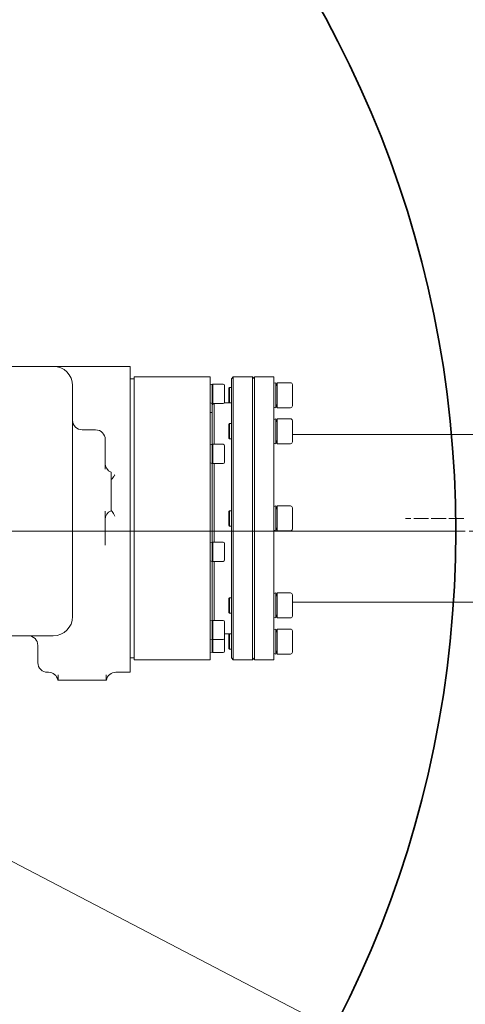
# Model space of a CAD drawing. Header units: millimetres. Extents: x -4455 to 4455, y -3150 to 3150.
# Tile 19 of 22: x 2634 to 2866, y 283 to 795. Entities that reach past the tile are written whole.
import ezdxf

# ---------------------------------------------------------------- set-up
doc = ezdxf.new("R2010")
doc.units = ezdxf.units.MM
doc.linetypes.add('点画线', pattern=[18, 12, -2, 2, -2])
doc.layers.get('0').update_dxf_attribs({"lineweight": 35})
for name, color, linetype, lineweight in [('02___PRT_ALL_AXES', 7, 'Continuous', 18), ('03___PRT_ALL_CURVES', 7, 'Continuous', 18), ('中心线层', 1, '点画线', 18), ('尺寸线层', 7, 'Continuous', 18), ('粗实线层', 7, 'Continuous', 35)]:
    doc.layers.add(name, color=color, linetype=linetype, lineweight=lineweight)
doc.styles.add('标准', font='txt', dxfattribs={"width": 0.667})
doc.dimstyles.new('标准', dxfattribs={"dimscale": 30, "dimtxt": 3.5, "dimasz": 4, "dimexe": 2, "dimexo": 0, "dimtad": 1, "dimdsep": 46, "dimtxsty": '标准', "dimblk": '_CAXARROW', "dimcen": 0, "dimdle": 6, "dimazin": 2, "dimtfac": 0.707107, "dimtdec": 3, "dimtmove": 2, "dimatfit": 3, "dimfxl": 0, "dimfrac": 2, "dimtolj": 1, "dimarcsym": 0})

# ---------------------------------------------------------------- blocks, each defined once
blk = doc.blocks.new('768697879')
at = {"color": 7, "linetype": 'Continuous'}
for p, q in [((156.75, 85.6), (390, 85.6)), ((390, 85.6), (390, -73.4)), ((464.5, 76.78), (465.66, 77.1)), ((465.66, 77.1), (465.66, 64.1)), ((466.2, 75.12), (465.66, 77.1)), ((466.2, 77.1), (473.2, 77.1)), ((466.2, 64.1), (466.2, 77.1)), ((360, 75.6), (360, -44.4)), ((431.5, 76.04), (432.46, 76.32)), ((432.46, 76.32), (432.46, 61.6)), ((432.9, 74.79), (432.46, 76.32)), ((432.9, 76.32), (438.15, 76.32)), ((432.9, 66), (432.9, 76.32)), ((438.9, 75.57), (438.9, 66.6)), ((441.2, 74.2), (441.6, 74.6)), ((441.2, 67), (441.2, 74.2)), ((441.6, 74.6), (442.5, 74.6)), ((441.6, 66.6), (441.6, 74.6)), ((474.2, 76.1), (474.2, 65.1)), ((431.5, 66.59), (432.46, 66.32)), ((432.9, 67.84), (432.46, 66.32)), ((441.2, 67), (441.6, 66.6)), ((441.6, 66.6), (442.5, 66.6)), ((432.9, 66.32), (438.15, 66.32)), ((464.5, 64.42), (465.66, 64.1)), ((466.2, 66.08), (465.66, 64.1)), ((466.2, 64.1), (473.2, 64.1)), ((464.5, 58.04), (465.66, 58.35)), ((465.66, 58.35), (465.66, 45.35)), ((466.2, 56.37), (465.66, 58.35)), ((466.2, 58.35), (473.2, 58.35)), ((466.2, 45.35), (466.2, 58.35)), ((474.2, 57.35), (474.2, 46.35)), ((441.2, 55.45), (441.6, 55.85)), ((441.2, 48.25), (441.2, 55.45)), ((441.6, 55.85), (442.5, 55.85)), ((441.6, 47.85), (441.6, 55.85)), ((377, 32.12), (377, 47.6)), ((441.2, 48.25), (441.6, 47.85)), ((441.6, 47.85), (442.5, 47.85)), ((466.2, 47.34), (465.66, 45.35)), ((431.5, 44.82), (432.46, 45.1)), ((432.46, 45.1), (432.46, 35.1)), ((432.9, 43.58), (432.46, 45.1)), ((432.9, 45.1), (438.15, 45.1)), ((432.9, 35.1), (432.9, 45.1)), ((438.9, 44.35), (438.9, 35.85)), ((464.5, 45.67), (465.66, 45.35)), ((466.2, 45.35), (473.2, 45.35)), ((432.9, 36.62), (432.46, 35.1)), ((431.5, 35.38), (432.46, 35.1)), ((432.9, 35.1), (438.15, 35.1)), ((380, 30.6), (380, 10.6)), ((377, -7.24), (377, 10.27)), ((441.2, 10.2), (441.6, 10.6)), ((441.6, 10.6), (442.5, 10.6)), ((441.6, 2.6), (441.6, 10.6)), ((464.5, 12.78), (465.66, 13.1)), ((465.66, 13.1), (465.66, 0.1)), ((466.2, 11.12), (465.66, 13.1)), ((466.2, 13.1), (473.2, 13.1)), ((466.2, 0.1), (466.2, 13.1)), ((474.2, 12.1), (474.2, 1.1)), ((441.2, 3), (441.2, 10.2)), ((441.2, 3), (441.6, 2.6)), ((441.6, 2.6), (442.5, 2.6)), ((464.5, 0.42), (465.66, 0.1)), ((466.2, 2.08), (465.66, 0.1)), ((466.2, 0.1), (473.2, 0.1)), ((431.5, -6.02), (432.46, -5.74)), ((432.46, -5.74), (432.46, -15.74)), ((432.9, -7.26), (432.46, -5.74)), ((432.9, -5.74), (438.15, -5.74)), ((432.9, -15.74), (432.9, -5.74)), ((438.9, -6.49), (438.9, -14.99)), ((432.9, -14.22), (432.46, -15.74)), ((431.5, -15.46), (432.46, -15.74)), ((432.9, -15.74), (438.15, -15.74)), ((441.2, -35.05), (441.6, -34.65)), ((441.2, -42.25), (441.2, -35.05)), ((441.6, -34.65), (442.5, -34.65)), ((441.6, -42.65), (441.6, -34.65)), ((464.5, -32.47), (465.66, -32.15)), ((465.66, -32.15), (465.66, -45.15)), ((466.2, -34.14), (465.66, -32.15)), ((466.2, -32.15), (473.2, -32.15)), ((466.2, -45.15), (466.2, -32.15)), ((474.2, -33.15), (474.2, -44.15)), ((441.2, -42.25), (441.6, -42.65)), ((441.6, -42.65), (442.5, -42.65)), ((464.5, -44.84), (465.66, -45.15)), ((466.2, -43.17), (465.66, -45.15)), ((466.2, -45.15), (473.2, -45.15)), ((431.5, -46.7), (432.46, -46.42)), ((432.46, -46.42), (432.46, -63.12)), ((432.9, -47.95), (432.46, -46.42)), ((432.9, -46.42), (438.15, -46.42)), ((432.9, -63.12), (432.9, -46.42)), ((438.9, -47.17), (438.9, -62.37)), ((464.5, -51.22), (465.66, -50.9)), ((465.66, -50.9), (465.66, -63.9)), ((466.2, -52.88), (465.66, -50.9)), ((466.2, -50.9), (473.2, -50.9)), ((466.2, -63.9), (466.2, -50.9)), ((350, -54.4), (263.44, -54.4)), ((431.5, -56.15), (432.46, -56.42)), ((432.9, -54.9), (432.46, -56.42)), ((441.2, -53.8), (441.6, -53.4)), ((441.2, -61), (441.2, -53.8)), ((441.6, -53.4), (442.5, -53.4)), ((441.6, -61.4), (441.6, -53.4)), ((474.2, -51.9), (474.2, -62.9)), ((342, -68.4), (342, -59.4)), ((432.9, -56.42), (438.15, -56.42)), ((441.2, -61), (441.6, -61.4)), ((431.5, -62.84), (432.46, -63.12)), ((432.9, -61.59), (432.46, -63.12)), ((432.9, -63.12), (438.15, -63.12)), ((441.6, -61.4), (442.5, -61.4)), ((464.5, -63.58), (465.66, -63.9)), ((466.2, -61.92), (465.66, -63.9)), ((466.2, -63.9), (473.2, -63.9)), ((352.5, -77.4), (352.5, -74.64)), ((377.5, -77.4), (377.5, -74.64)), ((352.41, -77.4), (377.59, -77.4))]:
    blk.add_line(p, q, dxfattribs=at)
for centre, radius, start, end in [((350, 75.6), 10, 0, 90), ((473.2, 76.1), 1, 0, 90), ((438.15, 75.57), 0.75, 360, 90), ((438.15, 67.07), 0.75, 270, 0), ((473.2, 65.1), 1, 270, 0), ((365, 57.6), 5, 180, 270), ((473.2, 57.35), 1, 360, 90), ((372, 47.6), 5, 0, 90), ((473.2, 46.35), 1, 270, 0), ((438.15, 44.35), 0.75, 360, 90), ((438.15, 35.85), 0.75, 270, 360), ((382, 35.18), 5, 180, 246.4218), ((382, 6.02), 5, 113.5782, 180), ((473.2, 12.1), 1, 360, 90), ((473.2, 1.1), 1, 270, 0), ((438.15, -6.49), 0.75, 0, 90), ((438.15, -14.99), 0.75, 270, 0), ((473.2, -33.15), 1, 0, 90), ((350, -44.4), 10, 270, 360), ((473.2, -44.15), 1, 270, 0), ((438.15, -47.17), 0.75, 0, 90), ((473.2, -51.9), 1, 0, 90), ((337, -59.4), 5, 0, 90), ((438.15, -55.67), 0.75, 270, 0), ((438.15, -62.37), 0.75, 270, 360), ((473.2, -62.9), 1, 270, 360), ((347, -68.4), 5, 180, 270), ((347.5, -78.4), 5, 11.537, 90), ((382.5, -78.4), 5, 90, 168.463)]:
    blk.add_arc(centre, radius, start, end, dxfattribs=at)
for points, knots in [([(379.99, 26.67), (380.03, 26.7), (380.21, 26.87), (380.38, 27.05), (380.51, 27.19)], [0, 0, 0, 0, 493.035083, 2293.587079, 2293.587079, 2293.587079, 2293.587079]), ([(380.51, 27.19), (380.77, 27.48), (381.3, 28.17), (381.77, 28.89), (382, 29.31)], [0, 0, 0, 0, 1042.324403, 2294.84627, 2294.84627, 2294.84627, 2294.84627]), ([(379.99, 11.05), (380.03, 10.99), (380.2, 10.72), (380.37, 10.45), (380.51, 10.24)], [0, 0, 0, 0, 531.469544, 2339.383063, 2339.383063, 2339.383063, 2339.383063]), ([(380.51, 10.24), (380.76, 9.85), (381.27, 9.02), (381.76, 8.19), (382, 7.74)], [0, 0, 0, 0, 1118.296637, 2348.107917, 2348.107917, 2348.107917, 2348.107917])]:
    blk.add_open_spline(points, degree=3, knots=knots, dxfattribs=at)
at = {"layer": '02___PRT_ALL_AXES', "color": 7, "linetype": 'Continuous'}
for p, q in [((392, 79.1), (390, 79.1)), ((431.5, 80.1), (392, 80.1)), ((392, 80.1), (392, -66.9)), ((431.5, 80.1), (431.5, -66.9)), ((443.5, 80.1), (442.5, 79.1)), ((442.5, 79.1), (442.5, -65.9)), ((453.5, 80.1), (443.5, 80.1)), ((443.5, 80.1), (443.5, -66.9)), ((453.5, 80.1), (453.5, -66.9)), ((454.5, 79.1), (453.5, 80.1)), ((454.5, 80.1), (464.5, 80.1)), ((454.5, 80.1), (454.5, -66.9)), ((464.5, 80.1), (464.5, -66.9)), ((442.5, 66.6), (438.73, 66.6)), ((432.5, 61.6), (431.5, 61.6)), ((433.22, 66.32), (432.5, 65.6)), ((432.5, 65.6), (432.5, 44.96)), ((433.5, 66.32), (433.5, 45.1)), ((365, 52.6), (372, 52.6)), ((474.2, 50.1), (801, 50.1)), ((432.5, 35.23), (432.5, -5.9)), ((433.5, 35.1), (433.5, -5.74)), ((432.5, -46.56), (432.5, -15.61)), ((433.5, -46.42), (433.5, -15.74)), ((474.2, -36.9), (801, -36.9)), ((442.5, -53.4), (438.9, -53.4)), ((392, -65.9), (390, -65.9)), ((443.5, -66.9), (442.5, -65.9)), ((454.5, -65.9), (453.5, -66.9)), ((431.5, -66.9), (392, -66.9)), ((453.5, -66.9), (443.5, -66.9)), ((454.5, -66.9), (464.5, -66.9)), ((347, -73.4), (347.5, -73.4)), ((382.5, -73.4), (390, -73.4))]:
    blk.add_line(p, q, dxfattribs=at)
at = {"layer": '03___PRT_ALL_CURVES', "color": 4, "linetype": 'Continuous'}
for p, q in [((535.76, 6.6), (532.99, 6.6)), ((544.93, 6.6), (537.15, 6.6)), ((554.09, 6.6), (546.32, 6.6)), ((563.26, 6.6), (555.49, 6.6))]:
    blk.add_line(p, q, dxfattribs=at)
blk = doc.blocks.new('*X16')
at = {"layer": '尺寸线层', "linetype": 'Continuous', "transparency": 16777216}
for points in [[(966.07, 1227.2), (1079.37, 1184.91), (1065.48, 1158.32)], [(3637.57, -169), (3538.17, -100.12), (3524.27, -126.71)]]:
    blk.add_hatch(color=0, dxfattribs=at).paths.add_polyline_path(points, flags=0)
at = {"layer": '尺寸线层', "color": 0, "linetype": 'Continuous', "transparency": 16777216}
blk.add_line((621.24, 1407.41), (3637.57, -169), dxfattribs=at)
at = {"layer": '尺寸线层', "color": 0, "transparency": 16777216, "insert": (787.71, 1404.87), "char_height": 105, "width": 594.8573, "attachment_point": 5, "rotation": 332.4073, "line_spacing_factor": 1.15057, "style": '标准'}
blk.add_mtext('\\T1.1;%%C3730', dxfattribs=at)
blk = doc.blocks.new('_CAXARROW')
blk.add_hatch(color=0).paths.add_polyline_path([(0, 0), (-1, 0.125), (-1, -0.125)], flags=0)

msp = doc.modelspace()

# ---------------------------------------------------------------- linework, layer by layer
at = {"layer": '中心线层'}
for p, q in [((927.737, 529.1), (3808.996, 529.1)), ((1739.823, 529.1), (2863.823, 529.1))]:
    msp.add_line(p, q, dxfattribs=at)
at = {"layer": '粗实线层', "color": 9}
msp.add_circle((2301.823, 529.1), 559, dxfattribs=at)
msp.add_arc((2301.823, 529.1), 1507.173, 195, 165, dxfattribs=at)

# ---------------------------------------------------------------- block references
at = {"layer": '尺寸线层'}
msp.add_blockref('768697879', (2301.823, 529.1), dxfattribs=at)

# ---------------------------------------------------------------- dimensions: what is measured, and where the dimension line sits
dim = msp.add_diameter_dim_2p(p1=(3637.574, -168.997), p2=(966.071, 1227.196), text='%%C3730', dimstyle='标准', override={"dimsah": 1, "dimtfac": 1, "dimtfill": 1, "dimtzin": 8}, dxfattribs=at)
dim.commit()
dim.dimension.update_dxf_attribs({"geometry": '*X16', "text_midpoint": (753.038, 1338.533), "dimtype": 163})

doc.saveas('drawing.dxf')
